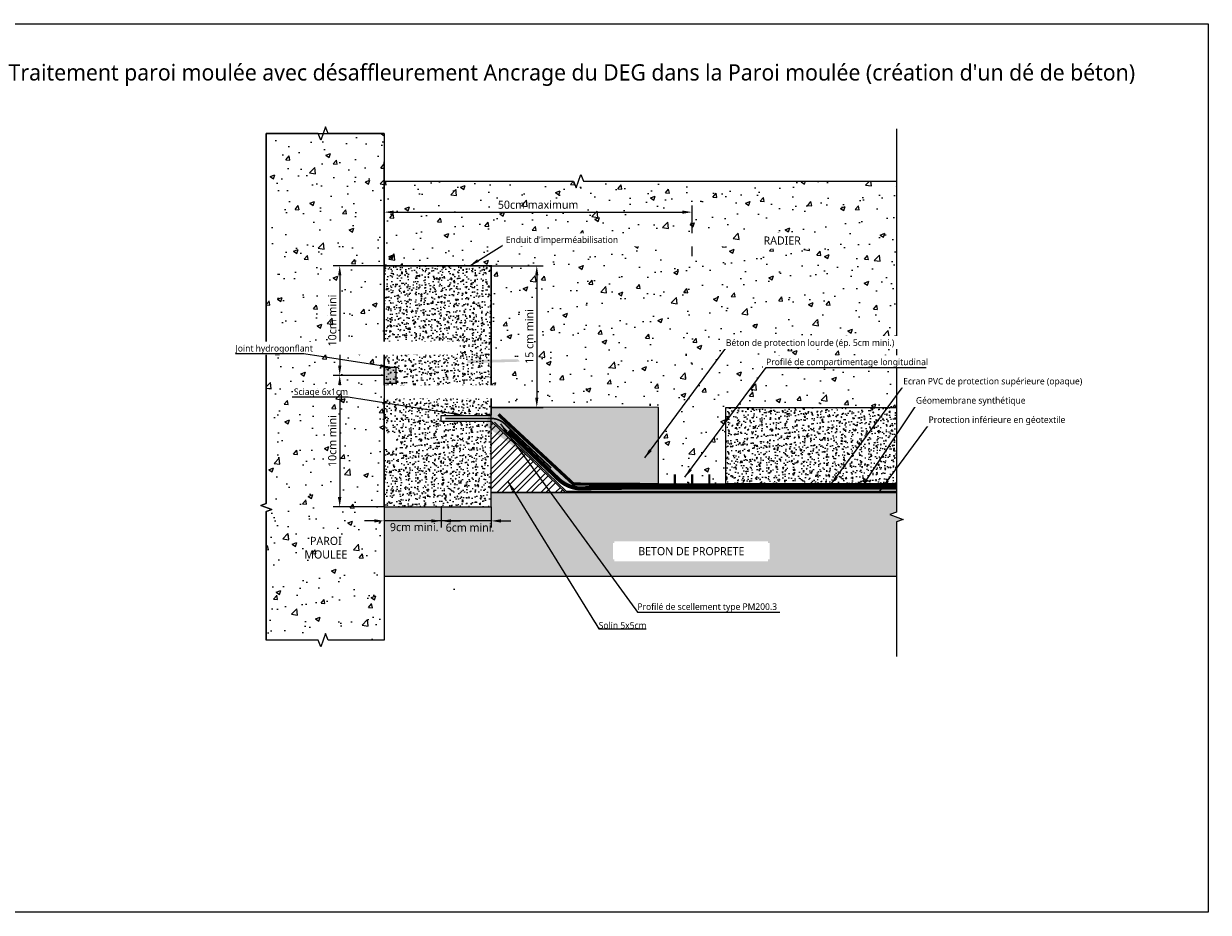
# Model space of a CAD drawing. Header units: millimetres. Extents: x -3314 to 21255525, y -15000 to 1735000.
# Tile 86 of 108: x 29689 to 30053, y 10879 to 11152. Entities that reach past the tile are written whole.
import ezdxf

# ---------------------------------------------------------------- set-up
doc = ezdxf.new("R2010")
doc.units = ezdxf.units.MM
for name, pattern in [('CACHE', [0.375, 0.25, -0.125]), ('CONTINU', [0]), ('TIRETPT', [1, 0.5, -0.25, 0, -0.25])]:
    doc.linetypes.add(name, pattern=pattern)
for name, color, linetype, lineweight in [('Dessin_AXE', 8, 'Continuous', 5), ('Dessin_HACHURES', 253, 'Continuous', 9), ('Matériel_Joint Hydroexpansif', 140, 'CACHE', 0), ('Produit_Imperméabilisation', 219, 'Continuous', 0), ('SYSTEME_DEG_ Geomembrane SYNTHETIQUE', 1, 'Continuous', 9), ('SYSTEME_DEG_Protection inferieure', 3, 'Continuous', 5), ('SYSTEME_DEG_Protection superieure', 5, 'Continuous', 9)]:
    doc.layers.add(name, color=color, linetype=linetype, lineweight=lineweight)
for name, color, linetype in [('Dessin_COTATIONS', 7, 'Continuous'), ('Dessin_TEXTES', 7, 'CONTINU'), ('L1', 7, 'Continuous'), ('Matériel_Profilé de compartimentage', 7, 'Continuous'), ('Matériel_Profilé PM200', 40, 'Continuous')]:
    doc.layers.add(name, color=color, linetype=linetype)
doc.layers.add('GEN-_-FMULT', color=210, linetype='Continuous', plot=False)
doc.styles.add('Arial', font='segoeui.ttf')
doc.styles.add('txt-moyen', font='segoeui.ttf')
doc.linetypes.add('ISOLATION', pattern='A,0.0001,-0.1,[134,ltypeshp.shx,S=0.1,R=0,X=-0.1,Y=0],-0.2,[134,ltypeshp.shx,S=0.1,R=180,X=0.1,Y=0],-0.1', length=0.4001)
doc.dimstyles.new('1000F2', dxfattribs={"dimscale": 10, "dimtxt": 0.25, "dimasz": 0.3, "dimexe": 0.2, "dimexo": 0, "dimgap": 0.1, "dimtad": 1, "dimzin": 0, "dimdsep": 46, "dimtxsty": 'txt-moyen', "dimcen": 0.1, "dimclrd": 256, "dimclre": 256, "dimclrt": 256, "dimazin": 0, "dimtfac": 1, "dimtmove": 2, "dimatfit": 3, "dimfxl": 1, "dimtolj": 1, "dimtzin": 0, "dimlwd": -1, "dimlwe": -1, "dimarcsym": 0})
pattern_1 = [(50, (44881.519, 4825.884), (14.574727, -1.275123), [1.524, -16.764]), (355, (44881.519, 4825.884), (-2.819427, 15.284544), [1.2192, -13.4112]), (100.4514, (44882.733, 4825.778), (11.755311, 14.009411), [1.2952, -14.247208]), (46.1842, (44881.519, 4829.948), (21.686338, -3.363346), [2.286, -25.146]), (96.6356, (44883.326, 4829.668), (18.992346, 19.794075), [1.9428, -21.370808]), (351.1842, (44881.519, 4829.948), (18.99233, 19.79409), [1.8288, -20.1168]), (21, (44883.551, 4828.932), (12.129151, -8.181216), [1.524, -16.764]), (326, (44883.551, 4828.932), (4.944168, 14.735049), [1.2192, -13.4112]), (71.4514, (44884.562, 4828.25), (17.073324, 6.55382), [1.2952, -14.247208]), (37.5, (44881.519, 4825.8844), (0.2470883, 6.7644031), [0, -13.24864, 0, -13.6144, 0, -13.462]), (7.5, (44881.519, 4825.8844), (5.345573, 8.014446), [0, -7.76224, 0, -12.94384, 0, -5.1308]), (327.5, (44876.9875, 4825.8844), (10.8472719, -0.458315), [0, -5.08, 0, -15.8496, 0, -21.0312]), (317.5, (44874.9555, 4825.884), (11.850343, 2.034133), [0, -6.604, 0, -10.52576, 0, -14.9352])]
pattern_2 = [(50, (30295.6673, 8780.1022), (3.586301, -0.3137607), [0.375, -4.125]), (355, (30295.6673, 8780.1022), (-0.6937567, 3.7609607), [0.3, -3.3]), (100.45144, (30295.966, 8780.076), (2.892544, 3.4472), [0.318701, -3.5057106]), (46.1842, (30295.6673, 8781.102), (5.336207, -0.827596), [0.5625, -6.1875]), (96.63564, (30296.112, 8781.033), (4.67331, 4.870593), [0.478052, -5.258569]), (351.18416, (30295.667, 8781.102), (4.67331, 4.870593), [0.45, -4.95]), (21, (30296.1673, 8780.8522), (2.9845353, -2.0130945), [0.375, -4.125]), (326, (30296.1673, 8780.8522), (1.2165767, 3.62575), [0.3, -3.3]), (71.45144, (30296.416, 8780.6845), (4.201112, 1.612656), [0.318701, -3.5057106]), (37.5, (30295.6673, 8780.1022), (0.0607993, 1.6644693), [0, -3.26, 0, -3.35, 0, -3.3125]), (7.5, (30295.6673, 8780.1022), (1.3153477, 1.9720586), [0, -1.91, 0, -3.185, 0, -1.2625]), (327.5, (30294.5523, 8780.1022), (2.6691122, -0.11277436), [0, -1.25, 0, -3.9, 0, -5.175]), (317.5, (30294.0523, 8780.1022), (2.9159308, 0.500525), [0, -1.625, 0, -2.59, 0, -3.675])]

# ---------------------------------------------------------------- blocks, each defined once
blk = doc.blocks.new('*D86')
at = {"layer": 'Defpoints', "color": 0, "transparency": 16777216}
for p in [(29800.07, 11044.24), (29786.45, 11003.86), (29800.07, 11003.86)]:
    blk.add_point(p, dxfattribs=at)
at = {"layer": 'Dessin_COTATIONS', "transparency": 16777216}
for p, q in [((29800.07, 11044.24), (29784.45, 11044.24)), ((29786.45, 11041.24), (29786.45, 11006.86)), ((29800.07, 11003.86), (29784.45, 11003.86))]:
    blk.add_line(p, q, dxfattribs=at)
for points in [[(29786.95, 11041.24), (29785.95, 11041.24), (29786.45, 11044.24)], [(29785.95, 11006.86), (29786.95, 11006.86), (29786.45, 11003.86)]]:
    blk.add_solid(points, dxfattribs=at)
at = {"layer": 'Dessin_COTATIONS', "transparency": 16777216, "insert": (29784.18, 11024.05), "char_height": 2.5, "attachment_point": 5, "rotation": 90, "style": 'txt-moyen'}
blk.add_mtext('\\A1;10cm mini', dxfattribs=at)
blk = doc.blocks.new('*D87')
at = {"layer": 'Defpoints', "color": 0, "transparency": 16777216}
for p in [(29817.59, 11003.86), (29832.98, 11003.86), (29817.59, 10999.52)]:
    blk.add_point(p, dxfattribs=at)
at = {"layer": 'Dessin_COTATIONS', "transparency": 16777216}
for p, q in [((29817.59, 11003.86), (29817.59, 10997.52)), ((29832.98, 11003.86), (29832.98, 10997.52)), ((29814.59, 10999.52), (29811.59, 10999.52)), ((29832.98, 10999.52), (29817.59, 10999.52)), ((29835.98, 10999.52), (29838.98, 10999.52))]:
    blk.add_line(p, q, dxfattribs=at)
for points in [[(29814.59, 10999.02), (29814.59, 11000.02), (29817.59, 10999.52)], [(29835.98, 11000.02), (29835.98, 10999.02), (29832.98, 10999.52)]]:
    blk.add_solid(points, dxfattribs=at)
at = {"layer": 'Dessin_COTATIONS', "transparency": 16777216, "insert": (29826.47, 10997.46), "char_height": 2.5, "attachment_point": 5, "style": 'txt-moyen'}
blk.add_mtext('\\A1;6cm mini.', dxfattribs=at)
blk = doc.blocks.new('*D88')
at = {"layer": 'Defpoints', "color": 0, "transparency": 16777216}
for p in [(29800.07, 11003.86), (29817.59, 11003.86), (29800.07, 10999.52)]:
    blk.add_point(p, dxfattribs=at)
at = {"layer": 'Dessin_COTATIONS', "transparency": 16777216}
for p, q in [((29800.07, 11003.86), (29800.07, 10997.52)), ((29817.59, 11003.86), (29817.59, 10997.52)), ((29797.07, 10999.52), (29794.07, 10999.52)), ((29817.59, 10999.52), (29800.07, 10999.52)), ((29820.59, 10999.52), (29823.59, 10999.52))]:
    blk.add_line(p, q, dxfattribs=at)
for points in [[(29797.07, 10999.02), (29797.07, 11000.02), (29800.07, 10999.52)], [(29820.59, 11000.02), (29820.59, 10999.02), (29817.59, 10999.52)]]:
    blk.add_solid(points, dxfattribs=at)
at = {"layer": 'Dessin_COTATIONS', "transparency": 16777216, "insert": (29809.35, 10997.61), "char_height": 2.5, "attachment_point": 5, "style": 'txt-moyen'}
blk.add_mtext('\\A1;9cm mini.', dxfattribs=at)
blk = doc.blocks.new('*D89')
at = {"layer": 'Defpoints', "color": 0, "transparency": 16777216}
for p in [(29800.07, 11077.93), (29786.45, 11044.24), (29800.07, 11044.24)]:
    blk.add_point(p, dxfattribs=at)
at = {"layer": 'Dessin_COTATIONS', "transparency": 16777216}
for p, q in [((29800.07, 11077.93), (29784.45, 11077.93)), ((29786.45, 11074.93), (29786.45, 11047.24)), ((29800.07, 11044.24), (29784.45, 11044.24))]:
    blk.add_line(p, q, dxfattribs=at)
for points in [[(29786.95, 11074.93), (29785.95, 11074.93), (29786.45, 11077.93)], [(29785.95, 11047.24), (29786.95, 11047.24), (29786.45, 11044.24)]]:
    blk.add_solid(points, dxfattribs=at)
at = {"layer": 'Dessin_COTATIONS', "transparency": 16777216, "insert": (29784.18, 11061.08), "char_height": 2.5, "attachment_point": 5, "rotation": 90, "style": 'txt-moyen'}
blk.add_mtext('\\A1;10cm mini', dxfattribs=at)
blk = doc.blocks.new('*D90')
at = {"layer": 'Defpoints', "color": 0, "transparency": 16777216}
for p in [(29894.72, 11094.38), (29894.72, 11080.85), (29800.07, 11044.47)]:
    blk.add_point(p, dxfattribs=at)
at = {"layer": 'Dessin_COTATIONS', "transparency": 16777216}
for p, q in [((29800.07, 11044.47), (29800.07, 11096.38)), ((29894.72, 11080.85), (29894.72, 11096.38)), ((29803.07, 11094.38), (29891.72, 11094.38))]:
    blk.add_line(p, q, dxfattribs=at)
for points in [[(29803.07, 11094.88), (29803.07, 11093.88), (29800.07, 11094.38)], [(29891.72, 11093.88), (29891.72, 11094.88), (29894.72, 11094.38)]]:
    blk.add_solid(points, dxfattribs=at)
at = {"layer": 'Dessin_COTATIONS', "transparency": 16777216, "insert": (29847.39, 11096.65), "char_height": 2.5, "attachment_point": 5, "style": 'txt-moyen'}
blk.add_mtext('\\A1;50cm maximum', dxfattribs=at)
blk = doc.blocks.new('*D91')
at = {"layer": 'Defpoints', "color": 0, "transparency": 16777216}
for p in [(29832.98, 11077.93), (29832.98, 11034.41), (29846.98, 11034.41)]:
    blk.add_point(p, dxfattribs=at)
at = {"layer": 'Dessin_COTATIONS', "transparency": 16777216}
for p, q in [((29832.98, 11077.93), (29848.98, 11077.93)), ((29846.98, 11074.93), (29846.98, 11037.41)), ((29832.98, 11034.41), (29848.98, 11034.41))]:
    blk.add_line(p, q, dxfattribs=at)
for points in [[(29847.48, 11074.93), (29846.48, 11074.93), (29846.98, 11077.93)], [(29846.48, 11037.41), (29847.48, 11037.41), (29846.98, 11034.41)]]:
    blk.add_solid(points, dxfattribs=at)
at = {"layer": 'Dessin_COTATIONS', "transparency": 16777216, "insert": (29844.71, 11056.17), "char_height": 2.5, "attachment_point": 5, "rotation": 90, "style": 'txt-moyen'}
blk.add_mtext('\\A1;15 cm mini', dxfattribs=at)

msp = doc.modelspace()

# ---------------------------------------------------------------- hatches: boundary and pattern name
at = {"layer": 'Dessin_HACHURES', "linetype": 'CONTINU'}
h = msp.add_hatch(dxfattribs=at)
h.set_pattern_fill('CONCRETE2', color=253)
h.set_pattern_definition(pattern_1)
h.paths.add_polyline_path([(29858.314, 11103.9236), (29800.0712, 11103.9236), (29800.0712, 11077.9267), (29832.9849, 11077.9267), (29832.9849, 11034.413), (29884.4147, 11034.3752), (29884.4147, 11010.6966), (29905.0211, 11010.6966), (29905.0211, 11034.3774), (29957.4972, 11034.3774), (29957.4972, 11103.9236), (29861.314, 11103.9236), (29860.564, 11105.9842), (29859.064, 11101.863)])
at = {"layer": 'Dessin_HACHURES', "linetype": 'ByBlock'}
h = msp.add_hatch(dxfattribs=at)
h.set_pattern_fill('AR-CONC', color=256, scale=0.5)
h.set_pattern_definition([(50, (30187.8683, 8777.0374), (3.586301, -0.3137607), [0.375, -4.125]), (355, (30187.8683, 8777.0374), (-0.6937567, 3.7609607), [0.3, -3.3]), (100.45144, (30188.167, 8777.0113), (2.892544, 3.4472), [0.318701, -3.5057106]), (46.1842, (30187.8683, 8778.0374), (5.336207, -0.827596), [0.5625, -6.1875]), (96.63564, (30188.313, 8777.9685), (4.67331, 4.870593), [0.478052, -5.258569]), (351.18416, (30187.8683, 8778.0374), (4.67331, 4.870593), [0.45, -4.95]), (21, (30188.3683, 8777.7874), (2.9845353, -2.0130945), [0.375, -4.125]), (326, (30188.3683, 8777.7874), (1.2165767, 3.62575), [0.3, -3.3]), (71.45144, (30188.617, 8777.6197), (4.201112, 1.612656), [0.318701, -3.5057106]), (37.5, (30187.8683, 8777.0374), (0.0607993, 1.6644693), [0, -3.26, 0, -3.35, 0, -3.3125]), (7.5, (30187.8683, 8777.0374), (1.3153477, 1.9720586), [0, -1.91, 0, -3.185, 0, -1.2625]), (327.5, (30186.7533, 8777.0374), (2.6691122, -0.11277436), [0, -1.25, 0, -3.9, 0, -5.175]), (317.5, (30186.2533, 8777.0374), (2.9159308, 0.500525), [0, -1.625, 0, -2.59, 0, -3.675])])
h.paths.add_polyline_path([(29817.5866, 11031.9267), (29832.9849, 11031.9267), (29832.9849, 11077.9267), (29800.0712, 11077.9267), (29800.0712, 11026.6361), (29803.7138, 11026.6361), (29803.7138, 11021.6905), (29800.0712, 11021.6905), (29800.0712, 11003.8569), (29832.9849, 11003.8569), (29832.9849, 11030.0853), (29817.5866, 11030.0853)])
h = msp.add_hatch(dxfattribs=at)
h.set_pattern_fill('AR-CONC', color=256, scale=0.5)
h.set_pattern_definition(pattern_2)
h.paths.add_polyline_path([(29957.4972, 11034.3774), (29905.0211, 11034.3774), (29905.0211, 11010.6966), (29957.4972, 11010.6966)])
at = {"layer": 'Dessin_HACHURES', "linetype": 'Continuous'}
h = msp.add_hatch(dxfattribs=at)
h.set_pattern_fill('STEEL', color=256)
h.set_pattern_definition([(45, (29282.676, 10625.248), (-2.245064, 2.245064), []), (45, (29282.676, 10626.8355), (-2.245064, 2.245064), [])])
h.paths.add_polyline_path([(29832.9849, 11008.2516), (29832.9849, 11030.1183), (29855.8446, 11008.2516)])
at = {"layer": 'Dessin_HACHURES', "linetype": 'CONTINU'}
h = msp.add_hatch(dxfattribs=at)
h.set_pattern_fill('AR-CONC', color=253, scale=0.5)
h.set_pattern_definition([(50, (31322.513, 8105.6292), (3.586301, -0.3137607), [0.375, -4.125]), (355, (31322.513, 8105.629), (-0.6937567, 3.7609607), [0.3, -3.3]), (100.45144, (31322.812, 8105.603), (2.8925442, 3.4472), [0.318701, -3.5057106]), (46.1842, (31322.513, 8106.629), (5.3362067, -0.8275964), [0.5625, -6.1875]), (96.63564, (31322.958, 8106.56), (4.67331, 4.870593), [0.478052, -5.258569]), (351.18416, (31322.513, 8106.629), (4.67331, 4.870593), [0.45, -4.95]), (21, (31323.013, 8106.3792), (2.9845353, -2.0130945), [0.375, -4.125]), (326, (31323.013, 8106.379), (1.2165767, 3.6257502), [0.3, -3.3]), (71.45144, (31323.262, 8106.2114), (4.201112, 1.6126558), [0.318701, -3.5057106]), (37.5, (31322.5131, 8105.6292), (0.0607993, 1.66446927), [0, -3.26, 0, -3.35, 0, -3.3125]), (7.5, (31322.5131, 8105.6292), (1.3153477, 1.9720586), [0, -1.91, 0, -3.185, 0, -1.2625]), (327.5, (31321.3981, 8105.6292), (2.6691122, -0.11277436), [0, -1.25, 0, -3.9, 0, -5.175]), (317.5, (31320.8981, 8105.6292), (2.9159308, 0.5005249), [0, -1.625, 0, -2.59, 0, -3.675])])
h.paths.add_polyline_path([(29800.0712, 11003.8569), (29832.9849, 11003.8569), (29832.9849, 11008.2516), (29957.4972, 11008.2516), (29957.4972, 11002.2287), (29955.4366, 11001.4787), (29959.5578, 10999.9787), (29957.4972, 10999.1077), (29957.4972, 10982.5348), (29800.0712, 10982.5348), (29800.0712, 10992.9911)])
h.paths.add_polyline_path([(29870.8457, 10987.0716), (29917.9882, 10987.0716), (29917.9882, 10993.2537), (29870.8457, 10993.2537)], flags=16)
at = {"layer": 'L1', "linetype": 'Continuous'}
h = msp.add_hatch(dxfattribs=at)
h.set_pattern_fill('AR-CONC', color=256)
h.set_pattern_definition([(50, (29249.42, 10610.8), (182.185, -15.94), [19.05, -209.55]), (355, (29249.42, 10610.8), (-35.243, 191.057), [15.24, -167.64]), (100.451, (29264.6, 10609.47), (146.94, 175.118), [16.19, -178.09]), (46.184, (29249.42, 10661.6), (271.08, -42.04), [28.575, -314.325]), (96.636, (29272, 10658.1), (237.4, 247.43), [24.285, -267.136]), (351.184, (29249.42, 10661.6), (237.4, 247.43), [22.86, -251.46]), (21, (29274.82, 10648.9), (151.614, -102.265), [19.05, -209.55]), (326, (29274.82, 10648.9), (61.8, 184.19), [15.24, -167.64]), (71.45, (29287.45, 10640.38), (213.416, 81.923), [16.19, -178.09]), (37.5, (29249.42, 10610.8), (3.0886, 84.555), [0, -165.608, 0, -170.18, 0, -168.275]), (7.5, (29249.42, 10610.8), (66.82, 100.18), [0, -97.028, 0, -161.798, 0, -64.135]), (327.5, (29192.777, 10610.8), (135.5906, -5.729), [0, -63.5, 0, -198.12, 0, -262.89]), (317.5, (29167.38, 10610.8), (148.13, 25.426), [0, -82.55, 0, -131.572, 0, -186.69])])
h.paths.add_polyline_path([(29800.0712, 11008.2516), (29840.6626, 11008.2516), (29840.6626, 10993.0256), (29838.9454, 10992.4006), (29842.3797, 10991.1506), (29840.6626, 10990.5256), (29840.6626, 10973.211), (29800.0712, 10973.211)])
at = {"layer": 'Matériel_Joint Hydroexpansif', "linetype": 'ByBlock'}
h = msp.add_hatch(color=256, dxfattribs=at)
h.dxf.hatch_style = 1
h.paths.add_polyline_path([(29803.7138, 11046.7106), (29800.0712, 11046.7106), (29800.0712, 11041.765), (29803.7138, 11041.765)])

# ---------------------------------------------------------------- linework, layer by layer
at = {"layer": 'Dessin_AXE', "flags": 128}
msp.add_lwpolyline([(29763.8915, 11118.5122), (29763.8915, 11004.9164), (29762.1743, 11004.2914), (29765.6087, 11003.0414), (29763.8915, 11002.4164), (29763.8915, 10962.8631)], dxfattribs=at)
at = {"layer": 'Dessin_AXE', "linetype": 'Continuous', "flags": 128}
for points in [[(29763.8915, 10962.8631), (29763.8915, 10962.8631), (29763.8915, 11002.4164), (29765.6087, 11003.0414), (29762.1743, 11004.2914), (29763.8915, 11004.9164), (29763.8915, 11118.5122)], [(29800.0712, 11118.5122), (29782.8757, 11118.5122), (29782.1257, 11120.5728), (29780.6257, 11116.4516), (29779.8757, 11118.5122), (29763.8915, 11118.5122)], [(29957.4972, 11119.9236), (29957.4972, 11002.2287), (29955.4366, 11001.4787), (29959.5578, 10999.9787), (29957.4972, 10999.2287), (29957.4972, 10957.8631)], [(29800.0712, 11103.9236), (29858.314, 11103.9236), (29859.064, 11101.863), (29860.564, 11105.9842), (29861.314, 11103.9236), (29957.4972, 11103.9236)], [(29800.0712, 10962.8631), (29782.8757, 10962.8631), (29782.1257, 10964.9237), (29780.6257, 10960.8025), (29779.8757, 10962.8631), (29763.8915, 10962.8631)]]:
    msp.add_lwpolyline(points, dxfattribs=at)
at = {"layer": 'L1', "linetype": 'ByBlock'}
for p, q in [((29832.9849, 11077.9267), (29800.0712, 11077.9267)), ((29832.9849, 11031.9267), (29832.9849, 11077.9267)), ((29800.0712, 11003.8569), (29800.0712, 11044.4698))]:
    msp.add_line(p, q, dxfattribs=at)
at = {"layer": 'L1', "color": 0}
msp.add_line((29832.9849, 11008.2516), (29957.4972, 11008.2516), dxfattribs=at)
at = {"layer": 'L1', "linetype": 'ByBlock'}
msp.add_lwpolyline([(29800.0712, 11008.2516), (29800.0712, 11003.8569), (29832.9849, 11003.8569), (29832.9849, 11077.9267), (29800.0712, 11077.9267), (29800.0712, 11003.8569)], dxfattribs=at)
at = {"layer": 'L1', "flags": 128}
for points in [[(29800.0712, 11044.4698), (29800.0712, 11031.9267)], [(29800.0712, 11030.0853), (29800.0712, 10962.8631)], [(29824.5193, 11030.0853), (29817.5866, 11030.0853), (29817.5866, 11030.0853), (29817.5866, 11031.9267), (29817.5866, 11031.9267), (29824.5193, 11031.9267)], [(29824.5193, 11031.9267), (29832.9849, 11031.9267), (29832.9849, 11031.9267)], [(29832.9849, 11030.0853), (29832.9849, 11030.0853), (29824.5193, 11030.0853)], [(29800.0712, 10982.5348), (29957.4972, 10982.5348)]]:
    msp.add_lwpolyline(points, dxfattribs=at)
at = {"layer": 'L1', "linetype": 'CONTINU', "lineweight": 0}
msp.add_lwpolyline([(29884.4147, 11010.6966), (29884.4147, 11034.3752), (29832.9849, 11034.413)], dxfattribs=at)
at = {"layer": 'L1', "linetype": 'ByBlock', "lineweight": 0}
msp.add_lwpolyline([(29905.0211, 11010.6966), (29905.0211, 11034.3774), (29957.4972, 11034.3774)], dxfattribs=at)
at = {"layer": 'L1', "linetype": 'Continuous', "flags": 128}
msp.add_lwpolyline([(29832.9849, 11008.2516), (29832.9849, 11030.1183), (29855.8446, 11008.2516), (29832.9849, 11008.2516)], close=True, dxfattribs=at)
at = {"layer": 'Matériel_Joint Hydroexpansif', "linetype": 'ByBlock'}
msp.add_lwpolyline([(29800.0712, 11046.7106), (29803.7138, 11046.7106), (29803.7138, 11041.765), (29800.0712, 11041.765), (29800.0712, 11046.7106)], dxfattribs=at)
at = {"layer": 'Matériel_Profilé de compartimentage', "linetype": 'CONTINU', "const_width": 0.6596, "flags": 128}
for points in [[(29889.4147, 11010.6966), (29889.4147, 11013.8453)], [(29894.7179, 11013.8453), (29894.7179, 11010.6966)], [(29900.0211, 11013.8453), (29900.0211, 11010.6966)], [(29905.0211, 11010.6966), (29884.4147, 11010.6966)]]:
    msp.add_lwpolyline(points, dxfattribs=at)
at = {"layer": 'Matériel_Profilé PM200', "linetype": 'CONTINU', "ltscale": 2, "const_width": 0.5, "flags": 128}
msp.add_lwpolyline([(29818.8591, 11031.006), (29824.5193, 11031.006)], dxfattribs=at)
msp.add_lwpolyline([(29824.5193, 11031.006), (29832.9849, 11031.006, -0.19847585), (29837.3569, 11029.1411), (29840.1995, 11026.3533), (29851.3886, 11015.7843)], format="xyb", dxfattribs=at)
at = {"layer": 'Produit_Imperméabilisation', "linetype": 'Continuous', "ltscale": 0.2, "const_width": 0.5, "flags": 128}
msp.add_lwpolyline([(29832.9849, 11031.9267), (29832.9849, 11077.9267), (29800.0712, 11077.9267), (29800.0712, 11109.9267)], dxfattribs=at)
at = {"layer": 'SYSTEME_DEG_ Geomembrane SYNTHETIQUE', "linetype": 'TIRETPT', "ltscale": 10, "flags": 128}
msp.add_lwpolyline([(29957.4972, 11009.7527, 1.25, 1.25, 0), (29874.0262, 11009.7027, 1.25, 1.25, 0), (29859.5619, 11009.543, 1.25, 1.25, -0.17436238), (29853.163, 11012.7933, 1.25, 1.25, 0), (29838.2283, 11027.0322, 0, 0, 0)], format="xyseb", dxfattribs=at)
at = {"layer": 'SYSTEME_DEG_Protection inferieure', "linetype": 'ISOLATION', "flags": 128}
msp.add_lwpolyline([(29833.9758, 11029.8361), (29855.965, 11008.6649), (29957.4972, 11008.6728)], dxfattribs=at)
at = {"layer": 'SYSTEME_DEG_Protection superieure', "linetype": 'CACHE', "ltscale": 5, "flags": 128}
for points in [[(29835.2237, 11032.2236, 1, 1, 0), (29858.267, 11010.841, 1, 1, 0), (29858.267, 11010.841, 1, 1, 0), (29866.7762, 11010.761, 1, 1, 0), (29884.4147, 11010.6966, 0, 0, 0)], [(29905.0211, 11010.6966, 1, 1, 0), (29957.4972, 11010.6966, 0, 0, 0)]]:
    msp.add_lwpolyline(points, format="xyseb", dxfattribs=at)

# ---------------------------------------------------------------- texts
at = {"layer": 'Dessin_TEXTES', "insert": (29782.1951, 10991.2793), "char_height": 2.5, "width": 20.623905, "attachment_point": 5, "style": 'txt-moyen', "bg_fill": 3, "box_fill_scale": 1.5, "bg_fill_color": 9, "bg_fill_true_color": 13158600, "bg_fill_transparency": 9024700}
msp.add_mtext('PAROI\\PMOULEE', dxfattribs=at)
at = {"layer": 'GEN-_-FMULT', "insert": (29857.7634, 11139.8182), "char_height": 5, "width": 406, "attachment_point": 2, "style": 'Arial'}
msp.add_mtext("Traitement paroi moulée avec désaffleurement Ancrage du DEG dans la Paroi moulée (création d'un dé de béton)", dxfattribs=at)

# ---------------------------------------------------------------- dimensions: what is measured, and where the dimension line sits
at = {"layer": 'Dessin_COTATIONS'}
dim = msp.add_linear_dim(base=(29894.7179, 11094.3752), p1=(29800.0712, 11044.4698), p2=(29894.7179, 11080.8453), text='50cm maximum', dimstyle='1000F2', override={"dimtxsty": 'txt-moyen', "dimtfill": 0, "dimtfillclr": 0}, dxfattribs=at)
dim.commit()
dim.dimension.update_dxf_attribs({"geometry": '*D90', "text_midpoint": (29847.3946, 11096.6515)})
for base, p1, p2, picture, middle in [((29786.4522, 11044.2378), (29800.0712, 11077.9267), (29800.0712, 11044.2378), '*D89', (29784.1759, 11061.0823)), ((29786.4522, 11003.8569), (29800.0712, 11044.2378), (29800.0712, 11003.8569), '*D86', (29784.1759, 11024.0473))]:
    dim = msp.add_linear_dim(base=base, p1=p1, p2=p2, angle=90, text='10cm mini', dimstyle='1000F2', override={"dimtxsty": 'txt-moyen', "dimtfill": 0, "dimtfillclr": 0}, dxfattribs=at)
    dim.commit()
    dim.dimension.update_dxf_attribs({"geometry": picture, "text_midpoint": middle})
dim = msp.add_linear_dim(base=(29846.9849, 11034.413), p1=(29832.9849, 11077.9267), p2=(29832.9849, 11034.413), angle=90, text='15 cm mini', dimstyle='1000F2', dxfattribs=at)
dim.commit()
dim.dimension.update_dxf_attribs({"geometry": '*D91', "text_midpoint": (29844.7087, 11056.1698)})
for base, p1, p2, text, picture, middle in [((29800.0712, 10999.5232), (29817.5866, 11003.8569), (29800.0712, 11003.8569), '9cm mini.', '*D88', (29809.3457, 10997.6114)), ((29817.5866, 10999.5232), (29832.9849, 11003.8569), (29817.5866, 11003.8569), '6cm mini.', '*D87', (29826.4666, 10997.4603))]:
    dim = msp.add_linear_dim(base=base, p1=p1, p2=p2, text=text, dimstyle='1000F2', dxfattribs=at)
    dim.commit()
    dim.dimension.update_dxf_attribs({"geometry": picture, "text_midpoint": middle, "dimtype": 160})

# ---------------------------------------------------------------- leaders
at = {"layer": 'Dessin_TEXTES'}
for points in [[(29826.3849, 11077.9267), (29837.0772, 11084.516), (29871.6112, 11084.516)], [(29952.3539, 11008.6724), (29967.3438, 11028.9478), (30009.709, 11028.9415)]]:
    msp.add_leader(points, dimstyle='1000F2', override={"dimgap": 0.1, "dimtad": 0}, dxfattribs=at)

# ---------------------------------------------------------------- next in the draw order: texts
at = {"layer": 'Dessin_TEXTES', "style": 'txt-moyen', "bg_fill": 2}
for s, insert, char_height, width, attachment_point in [("Enduit d'imperméabilisation", (29837.4772, 11084.216), 2, 67.029281, 7), ('RADIER', (29922.3719, 11085.6547), 2.5, 16.052251, 5), ('Sciage 6x1cm', (29772.3794, 11037.5342), 2, 67.029281, 7), ('\\pxsm1.5;Protection inférieure en géotextile', (29967.3438, 11028.9478), 2, 64.195362, 7)]:
    msp.add_mtext(s, dxfattribs=dict(at, insert=insert, char_height=char_height, width=width, attachment_point=attachment_point))
at = {"layer": 'Dessin_TEXTES', "insert": (29894.4579, 10990.2107), "char_height": 2.5, "width": 45.710505, "attachment_point": 5, "style": 'txt-moyen', "bg_fill": 3, "box_fill_scale": 1.5, "bg_fill_color": 9, "bg_fill_true_color": 13158600, "bg_fill_transparency": 16137228}
msp.add_mtext('BETON DE PROPRETE', dxfattribs=at)

# ---------------------------------------------------------------- next in the draw order: hatches: boundary and pattern name
at = {"layer": 'Dessin_HACHURES', "linetype": 'CONTINU'}
h = msp.add_hatch(dxfattribs=at)
h.set_pattern_fill('CONCRETE2', color=253)
h.set_pattern_definition(pattern_1)
h.paths.add_polyline_path([(29800.0712, 11118.5122), (29782.8757, 11118.5122), (29781.3757, 11118.5122), (29780.6257, 11116.4516), (29779.8757, 11118.5122), (29763.8915, 11118.5122), (29763.8915, 11004.9164), (29762.1743, 11004.2914), (29765.6087, 11003.0414), (29763.8915, 11002.4164), (29763.8915, 10962.8631), (29779.8757, 10962.8631), (29780.6257, 10960.8025), (29782.1257, 10964.9237), (29782.8757, 10962.8631), (29800.0712, 10962.8631)])
h.paths.add_polyline_path([(29782.8757, 11118.5122), (29782.1257, 11120.5728), (29781.3757, 11118.5122)])
h.paths.add_polyline_path([(29779.8757, 11118.5122), (29780.6257, 11116.4516), (29781.3757, 11118.5122)])
at = {"layer": 'Dessin_HACHURES', "linetype": 'ByBlock', "ltscale": 0.5}
h = msp.add_hatch(dxfattribs=at)
h.set_pattern_fill('AR-CONC', color=256, scale=0.5)
h.set_pattern_definition(pattern_2)
h.paths.add_polyline_path([(29832.9849, 11034.413), (29831.2242, 11028.7606), (29856.0791, 11010.6103), (29884.4147, 11010.6966), (29884.4147, 11014.061), (29884.4147, 11034.3752)])
h.paths.add_polyline_path([(29866.0153, 10966.4116), (29880.6265, 10966.4116), (29881.1796, 10969.2372), (29865.5154, 10969.5395)])
h.paths.add_polyline_path([(29825.7216, 11047.9714), (29841.8157, 11048.4202), (29841.1881, 11049.1766), (29825.5643, 11048.967)])
h.paths.add_polyline_path([(29877.8989, 10971.5153), (29921.7001, 10971.5153), (29921.4551, 10975.167), (29877.5653, 10974.6751)])

# ---------------------------------------------------------------- next in the draw order: linework, layer by layer
at = {"layer": 'L1', "linetype": 'Continuous', "flags": 128}
msp.add_lwpolyline([(29763.8915, 11118.5122), (29800.0712, 11118.5122), (29800.0712, 10962.8631)], dxfattribs=at)

# ---------------------------------------------------------------- next in the draw order: leaders
at = {"layer": 'Dessin_TEXTES'}
for points in [[(29824.5193, 11031.9267), (29789.0556, 11037.5342), (29771.8794, 11037.5342)], [(29946.7425, 11009.7463), (29963.4568, 11034.8642), (29996.8853, 11034.8642)]]:
    msp.add_leader(points, dimstyle='1000F2', override={"dimgap": 0.1, "dimtad": 0}, dxfattribs=at)

# ---------------------------------------------------------------- next in the draw order: texts
at = {"layer": 'Dessin_TEXTES', "char_height": 2, "attachment_point": 7, "style": 'txt-moyen', "bg_fill": 2}
for s, insert, width in [('\\pxsm1.5;Joint hydrogonflant', (29754.4495, 11050.8844), 67.029281), ('Profilé de compartimentage longitudinal', (29917.4379, 11046.6969), 67.029281), ('\\pxsm1.5;Géomembrane synthétique', (29963.4568, 11034.8642), 64.195362), ('Profilé de scellement type PM200.3', (29877.8989, 10971.5153), 67.029281), ('\\pxsm1.5;Solin 5x5cm', (29866.0153, 10966.4116), 67.029281)]:
    msp.add_mtext(s, dxfattribs=dict(at, insert=insert, width=width))

# ---------------------------------------------------------------- next in the draw order: leaders
at = {"layer": 'Dessin_TEXTES'}
for points in [[(29880.1351, 11018.867), (29905.0842, 11052.6133), (29951.6169, 11052.6133)], [(29801.8925, 11046.7106), (29775.4383, 11050.8844), (29754.4495, 11050.8844)], [(29937.3284, 11010.6966), (29959.5699, 11040.7806), (30016.1166, 11040.7806)], [(29835.8904, 11029.3283), (29877.8989, 10971.5153), (29921.7001, 10971.5153)], [(29838.0958, 11011.6368), (29866.0153, 10966.4116), (29880.6265, 10966.4116)]]:
    msp.add_leader(points, dimstyle='1000F2', override={"dimgap": 0.1, "dimtad": 0}, dxfattribs=at)

# ---------------------------------------------------------------- next in the draw order: texts
at = {"layer": 'Dessin_TEXTES', "char_height": 2, "width": 67.029281, "attachment_point": 7, "style": 'txt-moyen', "bg_fill": 2}
for s, insert in [('Béton de protection lourde (ép. 5cm mini.)', (29905.0842, 11052.6133)), ('Ecran PVC de protection supérieure (opaque)', (29959.5699, 11040.7806))]:
    msp.add_mtext(s, dxfattribs=dict(at, insert=insert))

# ---------------------------------------------------------------- next in the draw order: linework, layer by layer
at = {"layer": 'Defpoints', "linetype": 'Continuous'}
msp.add_lwpolyline([(29653.2714, 11152.2746), (30053.2714, 11152.2746), (30053.2714, 10879.2746), (29653.2714, 10879.2746)], close=True, dxfattribs=at)
msp.add_lwpolyline([(29653.2714, 11152.2746), (30053.2714, 11152.2746), (30053.2714, 10879.2746), (29653.2714, 10879.2746)], close=True, dxfattribs=at)

# ---------------------------------------------------------------- next in the draw order: leaders
at = {"layer": 'Dessin_TEXTES'}
msp.add_leader([(29892.4888, 11012.9507), (29917.4379, 11046.6969), (29966.5559, 11046.6969)], dimstyle='1000F2', override={"dimgap": 0.1, "dimtad": 0}, dxfattribs=at)

doc.saveas('drawing.dxf')
